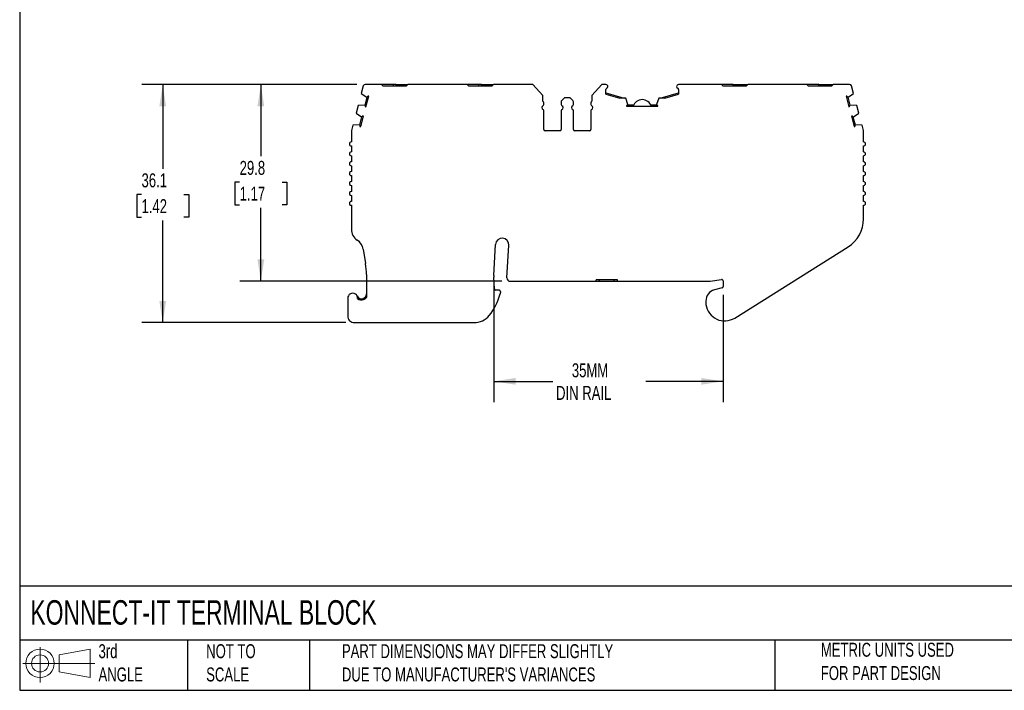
# Model space of a CAD drawing. Header units: millimetres. Extents: x 6 to 273, y 6 to 210.
# Tile 1 of 7: x 6 to 155, y 6 to 108. Entities that reach past the tile are written whole.
import ezdxf

# ---------------------------------------------------------------- set-up
doc = ezdxf.new("R2010")
doc.units = ezdxf.units.MM
doc.linetypes.add('SLD-Solid', pattern=[0])
doc.layers.add('DIMENSIONS', color=140, linetype='SLD-Solid', lineweight=25)
doc.layers.add('TEXT', color=140, linetype='SLD-Solid', lineweight=25)
doc.layers.add('SLD-DEFPOINTS', color=7, linetype='Continuous')
doc.styles.add('SLDTEXTSTYLE0', font='TXT', dxfattribs={"width": 0.7})
doc.dimstyles.new('SLDDIMSTYLE0', dxfattribs={"dimtxt": 2.158008, "dimasz": 3.302, "dimexe": 0, "dimexo": 0.0625, "dimgap": 0.539502, "dimtad": 0, "dimtih": 1, "dimtoh": 1, "dimrnd": 1e-09, "dimzin": 12, "dimdsep": 46, "dimtxsty": 'SLDTEXTSTYLE0', "dimsah": 1, "dimcen": 0.09, "dimadec": 0, "dimazin": 3, "dimtfac": 1, "dimtofl": 0, "dimtmove": 0, "dimatfit": 3, "dimfxl": 0, "dimfrac": 2, "dimtolj": 1, "dimtzin": 12, "dimarcsym": 0})

# ---------------------------------------------------------------- blocks, each defined once
blk = doc.blocks.new('Block11')
at = {"color": 7, "linetype": 'SLD-Solid', "lineweight": 18}
for p, q in [((2.59, 5.31), (2.59, 0)), ((5.48, 4.17), (10.18, 5.03)), ((10.18, 5.03), (10.18, 0.73)), ((5.48, 1.6), (5.48, 4.17)), ((0, 2.88), (10.87, 2.88)), ((5.48, 1.6), (10.18, 0.73))]:
    blk.add_line(p, q, dxfattribs=at)
for radius in [2.15, 1.29]:
    blk.add_circle((2.59, 2.88), radius, dxfattribs=at)
blk = doc.blocks.new('Block12')
at = {"layer": 'SLD-DEFPOINTS'}
blk.add_blockref('Block11', (0, 0), dxfattribs=at)
blk = doc.blocks.new('_D')
at = {"layer": 'DIMENSIONS'}
for p, q in [((57.38, 98.12), (39.67, 98.12)), ((42.85, 98.12), (42.85, 87.26)), ((39.64, 83.35), (38.92, 83.35)), ((38.92, 83.35), (38.92, 79.92)), ((46.06, 83.35), (46.78, 83.35)), ((46.78, 83.35), (46.78, 79.92)), ((38.92, 79.92), (39.64, 79.92)), ((42.85, 68.32), (42.85, 79.44)), ((46.78, 79.92), (46.06, 79.92)), ((79.31, 68.32), (39.67, 68.32))]:
    blk.add_line(p, q, dxfattribs=at)
for points in [[(42.85, 98.12), (42.34, 94.82), (43.36, 94.82)], [(42.85, 68.32), (43.36, 71.62), (42.34, 71.62)]]:
    blk.add_solid(points, dxfattribs=at)
at = {"layer": 'DIMENSIONS', "char_height": 2.117, "attachment_point": 1, "style": 'SLDTEXTSTYLE0'}
for s, insert in [('29.8', (39.64, 86.56)), ('1.17', (39.64, 82.65))]:
    blk.add_mtext(s, dxfattribs=dict(at, insert=insert))
blk = doc.blocks.new('_D_1')
at = {"layer": 'DIMENSIONS'}
for p, q in [((57.38, 98.12), (24.82, 98.12)), ((28, 98.12), (28, 85.37)), ((24.79, 81.46), (24.07, 81.46)), ((24.07, 81.46), (24.07, 78.03)), ((31.2, 81.46), (31.93, 81.46)), ((31.93, 81.46), (31.93, 78.03)), ((24.07, 78.03), (24.79, 78.03)), ((28, 62.05), (28, 77.55)), ((31.93, 78.03), (31.2, 78.03)), ((55.73, 62.05), (24.82, 62.05))]:
    blk.add_line(p, q, dxfattribs=at)
for points in [[(28, 98.12), (27.49, 94.82), (28.51, 94.82)], [(28, 62.05), (28.51, 65.35), (27.49, 65.35)]]:
    blk.add_solid(points, dxfattribs=at)
at = {"layer": 'DIMENSIONS', "char_height": 2.117, "attachment_point": 1, "style": 'SLDTEXTSTYLE0'}
for s, insert in [('36.1', (24.79, 84.67)), ('1.42', (24.79, 80.76))]:
    blk.add_mtext(s, dxfattribs=dict(at, insert=insert))
blk = doc.blocks.new('_D_2')
at = {"layer": 'DIMENSIONS'}
for p, q in [((78.1, 67.69), (78.1, 49.98)), ((112.8, 66.25), (112.8, 49.98)), ((78.1, 53.16), (87.05, 53.16)), ((112.8, 53.16), (101.14, 53.16))]:
    blk.add_line(p, q, dxfattribs=at)
for points in [[(78.1, 53.16), (81.4, 52.65), (81.4, 53.67)], [(112.8, 53.16), (109.5, 53.67), (109.5, 52.65)]]:
    blk.add_solid(points, dxfattribs=at)
at = {"layer": 'DIMENSIONS', "char_height": 2.117, "attachment_point": 1, "style": 'SLDTEXTSTYLE0'}
for s, insert in [('35MM', (89.92, 55.89)), ('DIN RAIL', (87.53, 52.46))]:
    blk.add_mtext(s, dxfattribs=dict(at, insert=insert))

msp = doc.modelspace()

# ---------------------------------------------------------------- linework, layer by layer
for p, q in [((58.357, 97.902), (58.055, 96.777)), ((61.118, 98.125), (58.647, 98.125)), ((61.118, 98.125), (61.318, 97.925)), ((62.918, 98.125), (61.118, 98.125)), ((61.318, 97.925), (64.918, 97.925)), ((62.918, 97.925), (62.918, 98.125)), ((63.318, 98.125), (62.918, 98.125)), ((63.318, 97.925), (63.318, 98.125)), ((63.318, 98.125), (65.118, 98.125)), ((64.918, 97.925), (65.118, 98.125)), ((74.058, 98.125), (65.118, 98.125)), ((74.058, 98.125), (74.258, 97.925)), ((75.858, 98.125), (74.058, 98.125)), ((74.258, 97.925), (77.858, 97.925)), ((75.858, 97.925), (75.858, 98.125)), ((76.258, 98.125), (75.858, 98.125)), ((76.258, 97.925), (76.258, 98.125)), ((76.258, 98.125), (78.058, 98.125)), ((77.858, 97.925), (78.058, 98.125)), ((84.008, 98.125), (78.058, 98.125)), ((85.509, 96.464), (84.008, 98.125)), ((94.455, 98.125), (92.954, 96.464)), ((95.075, 98.125), (94.455, 98.125)), ((95.075, 96.677), (95.075, 97.378)), ((95.075, 96.887), (97.849, 96.037)), ((103.299, 96.037), (106.075, 96.887)), ((112.549, 98.125), (106.075, 98.125)), ((106.075, 97.378), (106.075, 96.677)), ((112.749, 97.925), (112.549, 98.125)), ((112.749, 97.925), (116.349, 97.925)), ((114.349, 97.925), (114.349, 98.125)), ((114.349, 98.125), (114.749, 98.125)), ((114.749, 97.925), (114.749, 98.125)), ((114.749, 98.125), (116.549, 98.125)), ((116.549, 98.125), (116.349, 97.925)), ((125.489, 98.125), (116.549, 98.125)), ((125.689, 97.925), (125.489, 98.125)), ((125.689, 97.925), (129.289, 97.925)), ((127.289, 97.925), (127.289, 98.125)), ((127.289, 98.125), (127.689, 98.125)), ((127.689, 97.925), (127.689, 98.125)), ((127.689, 98.125), (129.489, 98.125)), ((129.489, 98.125), (129.289, 97.925)), ((131.96, 98.125), (129.489, 98.125)), ((132.551, 96.777), (132.249, 97.902)), ((58.055, 96.777), (58.884, 96.218)), ((58.619, 94.995), (58.943, 96.202)), ((58.761, 94.75), (59.188, 96.343)), ((58.884, 96.218), (58.943, 96.202)), ((59.188, 96.343), (59.068, 96.375)), ((85.509, 95.625), (85.509, 96.464)), ((88.298, 95.501), (88.298, 95.083)), ((88.798, 96.125), (88.386, 95.713)), ((89.665, 96.125), (88.798, 96.125)), ((90.077, 95.713), (89.665, 96.125)), ((90.165, 95.083), (90.165, 95.501)), ((92.954, 96.464), (92.954, 95.625)), ((95.075, 96.677), (97.166, 96.037)), ((98.074, 96.037), (97.166, 96.037)), ((98.399, 95.093), (98.074, 96.037)), ((103.073, 96.037), (102.748, 95.093)), ((103.982, 96.037), (103.073, 96.037)), ((103.982, 96.037), (106.075, 96.677)), ((131.538, 96.375), (131.419, 96.343)), ((131.419, 96.343), (131.846, 94.75)), ((131.664, 96.202), (131.722, 96.218)), ((131.664, 96.202), (131.987, 94.995)), ((131.722, 96.218), (132.551, 96.777)), ((57.564, 94.941), (57.253, 93.783)), ((58.561, 95.011), (57.564, 94.941)), ((58.619, 94.995), (58.561, 95.011)), ((58.642, 94.782), (58.761, 94.75)), ((85.665, 95.083), (85.665, 95.362)), ((85.665, 91.325), (85.665, 94.167)), ((88.298, 94.167), (88.298, 91.325)), ((90.165, 91.325), (90.165, 94.167)), ((92.798, 95.362), (92.798, 95.083)), ((92.798, 94.167), (92.798, 91.325)), ((98.199, 94.956), (98.199, 94.833)), ((98.199, 94.833), (102.948, 94.833)), ((98.399, 95.033), (98.399, 95.093)), ((98.399, 95.033), (99.274, 95.033)), ((101.873, 95.033), (102.748, 95.033)), ((102.748, 95.093), (102.748, 95.033)), ((102.948, 94.833), (102.948, 94.956)), ((131.846, 94.75), (131.965, 94.782)), ((132.045, 95.011), (131.987, 94.995)), ((133.043, 94.941), (132.045, 95.011)), ((133.353, 93.783), (133.043, 94.941)), ((57.253, 93.783), (58.082, 93.224)), ((57.817, 92.001), (58.14, 93.208)), ((57.958, 91.756), (58.385, 93.35)), ((58.082, 93.224), (58.14, 93.208)), ((58.385, 93.35), (58.266, 93.381)), ((132.34, 93.381), (132.221, 93.35)), ((132.221, 93.35), (132.648, 91.756)), ((132.466, 93.208), (132.524, 93.224)), ((132.466, 93.208), (132.789, 92.001)), ((132.524, 93.224), (133.353, 93.783)), ((56.546, 91.096), (56.546, 89.425)), ((56.763, 91.947), (56.556, 91.174)), ((57.759, 92.017), (56.763, 91.947)), ((57.817, 92.001), (57.759, 92.017)), ((57.839, 91.788), (57.958, 91.756)), ((88.098, 91.125), (85.865, 91.125)), ((92.598, 91.125), (90.365, 91.125)), ((132.648, 91.756), (132.767, 91.788)), ((132.848, 92.017), (132.789, 92.001)), ((133.843, 91.947), (132.848, 92.017)), ((134.051, 91.174), (133.843, 91.947)), ((134.061, 89.425), (134.061, 91.096)), ((56.546, 88.825), (56.546, 87.925)), ((134.061, 87.925), (134.061, 88.825)), ((56.546, 87.325), (56.546, 86.425)), ((134.061, 86.425), (134.061, 87.325)), ((56.546, 85.825), (56.546, 84.925)), ((134.061, 84.925), (134.061, 85.825)), ((56.546, 84.325), (56.546, 83.425)), ((134.061, 83.425), (134.061, 84.325)), ((56.546, 82.825), (56.546, 81.925)), ((134.061, 81.925), (134.061, 82.825)), ((56.546, 81.325), (56.546, 80.425)), ((134.061, 80.425), (134.061, 81.325)), ((56.546, 79.825), (56.546, 76.21)), ((134.061, 77.764), (134.061, 79.825)), ((58.325, 73.197), (58.698, 70.991)), ((78.101, 69.209), (78.383, 73.892)), ((80.083, 68.845), (80.38, 73.771)), ((114.575, 62.754), (131.721, 73.531)), ((58.837, 69.326), (58.837, 65.845)), ((78.214, 67.17), (78.101, 68.963)), ((110.876, 68.326), (112.574, 68.581)), ((80.582, 68.315), (93.603, 68.315)), ((93.603, 68.315), (93.603, 68.515)), ((96.803, 68.515), (93.603, 68.515)), ((93.603, 68.315), (94.103, 68.315)), ((94.103, 68.315), (94.103, 68.515)), ((94.103, 68.315), (96.303, 68.315)), ((96.303, 68.315), (96.303, 68.515)), ((96.303, 68.315), (96.803, 68.315)), ((96.803, 68.315), (96.803, 68.515)), ((96.803, 68.315), (110.727, 68.315)), ((112.655, 67.325), (111.503, 67.017)), ((112.803, 68.383), (112.803, 67.519)), ((55.998, 65.753), (55.998, 63.053)), ((58.337, 65.512), (58.337, 65.722)), ((78.903, 66.983), (78.414, 66.983)), ((79.101, 66.761), (79.06, 66.395)), ((110.203, 65.323), (110.203, 65.023)), ((56.998, 62.053), (75.093, 62.053))]:
    msp.add_line(p, q)
at = {"flags": 128}
for points in [[(114.349, 98.125), (113.949, 98.125), (113.56, 98.125), (113.19, 98.125), (112.849, 98.125), (112.549, 98.125)], [(127.289, 98.125), (126.889, 98.125), (126.5, 98.125), (126.13, 98.125), (125.789, 98.125), (125.489, 98.125)]]:
    msp.add_lwpolyline(points, dxfattribs=at)
for centre, radius, start, end in [((58.647, 97.825), 0.3, 90, 164.99986), ((95.075, 97.825), 0.3, 1.13212, 90), ((95.275, 97.378), 0.2, 113.57818, 180.00006), ((95.075, 97.837), 0.3, 293.57818, 358.86788), ((106.075, 97.825), 0.3, 90.00002, 178.86788), ((106.075, 97.837), 0.3, 181.13212, 246.42195), ((105.875, 97.378), 0.2, 359.9998, 66.42206), ((131.96, 97.825), 0.3, 15.00016, 90.00002), ((59.401, 96.002), 0.5, 131.64171, 156.38044), ((85.365, 95.362), 0.3, 0.00007, 61.24544), ((88.598, 95.501), 0.3, 135, 180), ((89.865, 95.501), 0.3, 360, 45), ((93.098, 95.362), 0.3, 118.75456, 179.99993), ((100.574, 94.388), 1.451, 17.86943, 162.13057), ((131.206, 96.002), 0.5, 23.61956, 48.35829), ((59.116, 94.94), 0.5, 173.61956, 198.35829), ((85.665, 94.625), 0.3, 113.57818, 246.42182), ((85.465, 95.083), 0.2, 293.57818, 0), ((85.465, 94.167), 0.2, 0.00011, 66.42182), ((88.498, 95.083), 0.2, 180.00006, 246.42182), ((88.498, 94.167), 0.2, 113.57818, 180), ((88.298, 94.625), 0.3, 293.57818, 66.42182), ((90.165, 94.625), 0.3, 113.57818, 246.42182), ((89.965, 95.083), 0.2, 293.57818, 359.99994), ((89.965, 94.167), 0.2, 360, 66.42182), ((92.998, 95.083), 0.2, 180, 246.42182), ((92.998, 94.167), 0.2, 113.57818, 179.99989), ((92.798, 94.625), 0.3, 293.57818, 66.42182), ((98.474, 94.538), 0.5, 98.61956, 123.35829), ((102.673, 94.538), 0.5, 56.64171, 81.38044), ((131.49, 94.94), 0.5, 341.64171, 6.38044), ((58.599, 93.008), 0.5, 131.64171, 156.38044), ((132.008, 93.008), 0.5, 23.61956, 48.35829), ((56.846, 91.096), 0.3, 164.99973, 179.99991), ((58.314, 91.946), 0.5, 173.61956, 198.35829), ((85.865, 91.325), 0.2, 180, 269.99994), ((88.098, 91.325), 0.2, 270.00002, 0.00003), ((90.365, 91.325), 0.2, 179.99997, 269.99998), ((92.598, 91.325), 0.2, 270.00006, 0), ((132.293, 91.946), 0.5, 341.64171, 6.38044), ((133.761, 91.096), 0.3, 0.00047, 15.00053), ((56.546, 89.125), 0.3, 90.06606, 269.93405), ((134.061, 89.125), 0.3, 269.99994, 89.99982), ((56.546, 87.625), 0.3, 90.04424, 269.95588), ((134.061, 87.625), 0.3, 270.00002, 89.99986), ((56.546, 86.125), 0.3, 90.02135, 269.97877), ((134.061, 86.125), 0.3, 269.99994, 89.99994), ((56.546, 84.625), 0.3, 89.95276, 270.04736), ((134.061, 84.625), 0.3, 270, 89.99989), ((56.546, 83.125), 0.3, 89.9871, 270.01302), ((134.061, 83.125), 0.3, 269.99994, 89.99994), ((56.546, 81.625), 0.3, 89.99503, 270.00508), ((134.061, 81.625), 0.3, 269.99994, 89.99994), ((56.546, 80.125), 0.3, 89.99391, 270.0062), ((134.061, 80.125), 0.3, 269.99994, 89.99994), ((129.061, 77.764), 5, 302.15067, 0), ((58.546, 76.21), 2, 179.99998, 236.75666), ((56.353, 72.864), 2, 9.58253, 56.75663), ((79.381, 73.832), 1, 356.54861, 176.54861), ((48.837, 69.326), 10, 359.99996, 9.58252), ((80.097, 69.089), 2, 176.54876, 183.60106), ((80.582, 68.815), 0.5, 176.54861, 270), ((112.603, 68.383), 0.2, 0.00028, 98.52493), ((78.414, 67.183), 0.2, 183.60077, 270), ((110.727, 69.315), 1, 270.00005, 278.52504), ((112.603, 67.519), 0.2, 285.00039, 0), ((56.748, 65.753), 0.75, 354.8742, 180.00001), ((58.087, 66.429), 0.75, 206.78318, 289.47123), ((58.087, 66.429), 0.95, 231.44703, 289.47123), ((70.925, 68.487), 8.4, 320.51208, 345.57919), ((78.903, 66.783), 0.2, 353.60104, 90), ((111.957, 65.323), 1.754, 104.99998, 180.00001), ((111.957, 65.023), 1.754, 180, 187.94871), ((113.053, 65.176), 2.86, 187.94871, 302.15067), ((56.998, 63.053), 1, 179.99999, 270.00001), ((75.093, 65.053), 3, 269.99999, 320.51208)]:
    msp.add_arc(centre, radius, start, end)
for points, knots in [([(58.337, 65.722), (58.356, 65.729), (58.396, 65.744), (58.454, 65.773), (58.51, 65.808), (58.577, 65.858), (58.651, 65.93), (58.722, 66.023), (58.781, 66.135), (58.827, 66.27), (58.834, 66.372), (58.837, 66.429)], [0, 0, 0, 0, 0.0578276, 0.1187963, 0.1831258, 0.2508344, 0.3659768, 0.5008777, 0.6292878, 0.7957388, 1, 1, 1, 1]), ([(58.404, 65.533), (58.497, 65.566), (58.581, 65.612), (58.726, 65.72), (58.786, 65.78), (58.837, 65.845)], [0, 0, 0, 0, 0.25, 0.25, 0.46386387, 0.46386387, 0.46386387, 0.46386387])]:
    msp.add_open_spline(points, degree=3, knots=knots)
at = {"layer": 'TEXT'}
for p, q in [((6.35, 209.55), (6.35, 6.35)), ((273.05, 22.126), (6.35, 22.126)), ((273.05, 13.97), (6.35, 13.97)), ((31.75, 13.97), (31.75, 6.35)), ((50.212, 13.97), (50.212, 6.35)), ((120.646, 13.97), (120.646, 6.35)), ((6.35, 6.35), (273.05, 6.35))]:
    msp.add_line(p, q, dxfattribs=at)

# ---------------------------------------------------------------- block references
at = {"layer": 'SLD-DEFPOINTS'}
msp.add_blockref('Block12', (6.838, 7.554), dxfattribs=at)

# ---------------------------------------------------------------- texts
at = {"layer": 'TEXT', "attachment_point": 1, "style": 'SLDTEXTSTYLE0'}
for s, insert, char_height in [('KONNECT-IT TERMINAL BLOCK', (7.966, 20.006), 3.70417), ('3rd^JANGLE', (18.282, 13.338), 2.1167), ('METRIC UNITS USED ^JFOR PART DESIGN', (127.604, 13.556), 2.11667), ('NOT TO^JSCALE', (34.575, 13.338), 2.11667), ("PART DIMENSIONS MAY DIFFER SLIGHTLY ^JDUE TO MANUFACTURER'S VARIANCES", (55.119, 13.341), 2.11667)]:
    msp.add_mtext(s, dxfattribs=dict(at, insert=insert, char_height=char_height))

# ---------------------------------------------------------------- dimensions: what is measured, and where the dimension line sits
at = {"layer": 'DIMENSIONS'}
for base, p1, p2, angle, picture, middle in [((27.998, 98.125), (56.998, 62.053), (58.647, 98.125), 270, '_D_1', (27.998, 81.461)), ((42.849, 68.315), (58.647, 98.125), (80.582, 68.315), 90, '_D', (42.849, 83.348))]:
    dim = msp.add_linear_dim(base=base, p1=p1, p2=p2, angle=angle, dimstyle='SLDDIMSTYLE0', dxfattribs=at)
    dim.commit()
    dim.dimension.update_dxf_attribs({"geometry": picture, "text_midpoint": middle, "dimtype": 160})
dim = msp.add_linear_dim(base=(78.101, 53.158), p1=(112.803, 67.519), p2=(78.101, 68.963), angle=0, text='35MM\\PDIN RAIL', dimstyle='SLDDIMSTYLE0', dxfattribs=at)
dim.commit()
dim.dimension.update_dxf_attribs({"geometry": '_D_2', "text_midpoint": (94.096, 53.158), "dimtype": 160})

doc.saveas('drawing.dxf')
